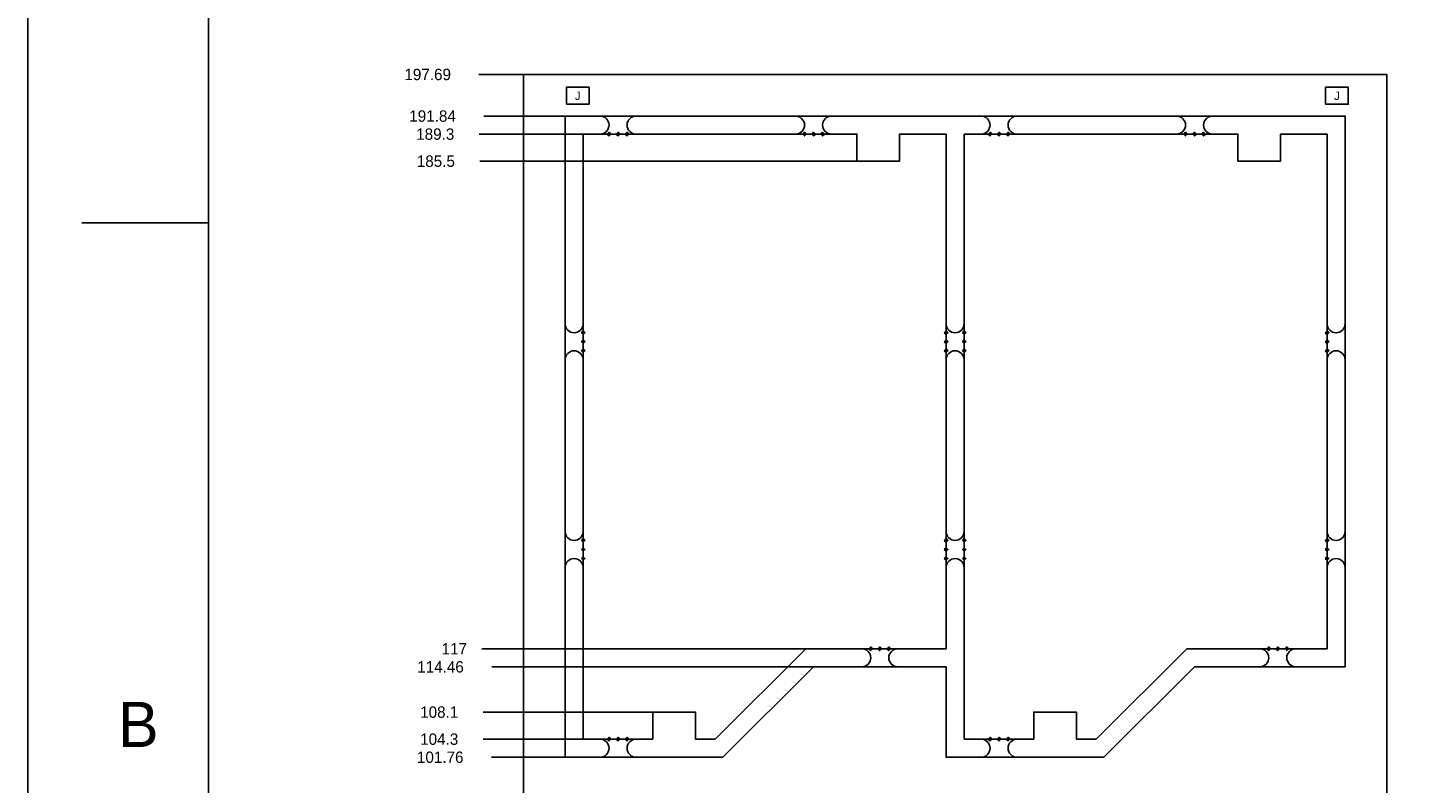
# Model space of a CAD drawing. Extents: x -70 to 794, y -110 to 464.
# Tile 4 of 12: x -70 to 125, y 98 to 204. Entities that reach past the tile are written whole.
import ezdxf
from ezdxf.enums import TextEntityAlignment as Align

# ---------------------------------------------------------------- set-up
doc = ezdxf.new("R2010")
doc.units = 0
for name, color, linetype in [('BG_DIMENSION', 1, 'CONTINUOUS'), ('BG_OUTLINE', 80, 'CONTINUOUS'), ('DF_OUTLINE', 52, 'CONTINUOUS'), ('MA_NCLEGEND-1-4', 85, 'CONTINUOUS')]:
    doc.layers.add(name, color=color, linetype=linetype)

# ---------------------------------------------------------------- blocks, each defined once
blk = doc.blocks.new('FIGURE_DIAMOND')
blk.add_lwpolyline([(-0.5, 0), (0, 0.5), (0.5, 0), (0, -0.5)], close=True)
blk = doc.blocks.new('FIGURE_SQUARE')
blk.add_lwpolyline([(-0.5, -0.5), (-0.5, 0.5), (0.5, 0.5), (0.5, -0.5)], close=True)

msp = doc.modelspace()

# ---------------------------------------------------------------- linework, layer by layer
at = {"layer": 'BG_DIMENSION'}
for points in [[(0, 197.686168), (-6.26999, 197.686168)], [(5.842, 191.844168), (-5.583428, 191.844168)], [(8.382, 189.304168), (-6.211824, 189.304168)], [(46.852078, 185.504074), (-6.125972, 185.504074)], [(39.681912, 117.004084), (-5.83819, 117.004084)], [(40.732202, 114.464084), (-4.467606, 114.464084)], [(18.151856, 108.104178), (-5.653532, 108.104178)], [(8.382, 104.304084), (-5.653532, 104.304084)], [(5.842, 101.764084), (-4.510024, 101.764084)]]:
    msp.add_lwpolyline(points, dxfattribs=at)
at = {"layer": 'BG_OUTLINE'}
for points in [[(0, 0), (0, 197.686168), (121.303796, 197.686168), (121.303796, 0)], [(5.842, 191.844168), (115.461796, 191.844168), (115.461796, 114.464084), (94.2721, 114.464084), (81.542128, 101.764084), (59.381898, 101.764084), (59.381898, 114.464084), (40.732202, 114.464084), (28.00223, 101.764084), (5.842, 101.764084)], [(8.382, 189.304168), (46.852078, 189.304168), (46.852078, 185.504074), (52.852066, 185.504074), (52.852066, 189.304168), (59.381898, 189.304168), (59.381898, 117.004084), (39.681912, 117.004084), (26.95194, 104.304084), (24.152098, 104.304084), (24.152098, 108.104178), (18.151856, 108.104178), (18.151856, 104.304084), (8.382, 104.304084)], [(61.921898, 189.304168), (100.391976, 189.304168), (100.391976, 185.504074), (106.391964, 185.504074), (106.391964, 189.304168), (112.921796, 189.304168), (112.921796, 117.004084), (93.22181, 117.004084), (80.491838, 104.304084), (77.691996, 104.304084), (77.691996, 108.104178), (71.691754, 108.104178), (71.691754, 104.304084), (61.921898, 104.304084)]]:
    msp.add_lwpolyline(points, close=True, dxfattribs=at)
for points in [[(10.7442, 189.304168, 1), (10.7442, 191.844168)], [(15.8242, 189.304168, -1), (15.8242, 191.844168)], [(38.216078, 189.304168, 1), (38.216078, 191.844168)], [(43.296078, 189.304168, -1), (43.296078, 191.844168)], [(64.284098, 189.304168, 1), (64.284098, 191.844168)], [(69.364098, 189.304168, -1), (69.364098, 191.844168)], [(91.755976, 189.304168, 1), (91.755976, 191.844168)], [(96.835976, 189.304168, -1), (96.835976, 191.844168)], [(8.382, 162.673284, -1), (5.842, 162.673284)], [(61.921898, 162.673284, -1), (59.381898, 162.673284)], [(112.921796, 162.673284, 1), (115.461796, 162.673284)], [(8.382, 157.593284, 1), (5.842, 157.593284)], [(61.921898, 157.593284, 1), (59.381898, 157.593284)], [(112.921796, 157.593284, -1), (115.461796, 157.593284)], [(8.382, 133.488684, -1), (5.842, 133.488684)], [(61.921898, 133.488684, -1), (59.381898, 133.488684)], [(112.921796, 133.488684, 1), (115.461796, 133.488684)], [(8.382, 128.408684, 1), (5.842, 128.408684)], [(61.921898, 128.408684, 1), (59.381898, 128.408684)], [(112.921796, 128.408684, -1), (115.461796, 128.408684)], [(47.520098, 117.004084, -1), (47.520098, 114.464084)], [(52.600098, 117.004084, 1), (52.600098, 114.464084)], [(103.450898, 117.004084, -1), (103.450898, 114.464084)], [(108.530898, 117.004084, 1), (108.530898, 114.464084)], [(10.7442, 104.304084, -1), (10.7442, 101.764084)], [(15.8242, 104.304084, 1), (15.8242, 101.764084)], [(64.284098, 104.304084, -1), (64.284098, 101.764084)], [(69.364098, 104.304084, 1), (69.364098, 101.764084)]]:
    msp.add_lwpolyline(points, format="xyb", dxfattribs=at)
at = {"layer": 'DF_OUTLINE'}
msp.add_lwpolyline([(793.920688, -110.166658), (793.920688, 463.873342), (-69.679312, 463.873342), (-69.679312, -110.166658)], close=True, dxfattribs=at)
for points in [[(-44.279312, 138.753342), (-44.279312, 308.933342)], [(-44.279312, 176.853342), (-62.059312, 176.853342)], [(-44.279312, 138.753342), (-44.279312, -33.966658)]]:
    msp.add_lwpolyline(points, dxfattribs=at)

# ---------------------------------------------------------------- block references
at = {"layer": 'MA_NCLEGEND-1-4'}
for name, p, xscale, yscale in [('FIGURE_SQUARE', (7.62, 194.691), 3.175, 2.38125), ('FIGURE_SQUARE', (114.3, 194.691), 3.175, 2.38125), ('FIGURE_DIAMOND', (12.0142, 189.304168), 0.508, 0.508), ('FIGURE_DIAMOND', (13.2842, 189.304168), 0.508, 0.508), ('FIGURE_DIAMOND', (14.5542, 189.304168), 0.508, 0.508), ('FIGURE_DIAMOND', (39.486078, 189.304168), 0.508, 0.508), ('FIGURE_DIAMOND', (40.756078, 189.304168), 0.508, 0.508), ('FIGURE_DIAMOND', (42.026078, 189.304168), 0.508, 0.508), ('FIGURE_DIAMOND', (65.554098, 189.304168), 0.508, 0.508), ('FIGURE_DIAMOND', (66.824098, 189.304168), 0.508, 0.508), ('FIGURE_DIAMOND', (68.094098, 189.304168), 0.508, 0.508), ('FIGURE_DIAMOND', (93.025976, 189.304168), 0.508, 0.508), ('FIGURE_DIAMOND', (94.295976, 189.304168), 0.508, 0.508), ('FIGURE_DIAMOND', (95.565976, 189.304168), 0.508, 0.508), ('FIGURE_DIAMOND', (8.382, 161.403284), 0.508, 0.508), ('FIGURE_DIAMOND', (59.381898, 161.403284), 0.508, 0.508), ('FIGURE_DIAMOND', (61.921898, 161.403284), 0.508, 0.508), ('FIGURE_DIAMOND', (112.921796, 161.403284), 0.508, 0.508), ('FIGURE_DIAMOND', (8.382, 160.133284), 0.508, 0.508), ('FIGURE_DIAMOND', (59.381898, 160.133284), 0.508, 0.508), ('FIGURE_DIAMOND', (61.921898, 160.133284), 0.508, 0.508), ('FIGURE_DIAMOND', (112.921796, 160.133284), 0.508, 0.508), ('FIGURE_DIAMOND', (8.382, 158.863284), 0.508, 0.508), ('FIGURE_DIAMOND', (59.381898, 158.863284), 0.508, 0.508), ('FIGURE_DIAMOND', (61.921898, 158.863284), 0.508, 0.508), ('FIGURE_DIAMOND', (112.921796, 158.863284), 0.508, 0.508), ('FIGURE_DIAMOND', (8.382, 132.218684), 0.508, 0.508), ('FIGURE_DIAMOND', (59.381898, 132.218684), 0.508, 0.508), ('FIGURE_DIAMOND', (61.921898, 132.218684), 0.508, 0.508), ('FIGURE_DIAMOND', (112.921796, 132.218684), 0.508, 0.508), ('FIGURE_DIAMOND', (8.382, 130.948684), 0.508, 0.508), ('FIGURE_DIAMOND', (59.381898, 130.948684), 0.508, 0.508), ('FIGURE_DIAMOND', (61.921898, 130.948684), 0.508, 0.508), ('FIGURE_DIAMOND', (112.921796, 130.948684), 0.508, 0.508), ('FIGURE_DIAMOND', (8.382, 129.678684), 0.508, 0.508), ('FIGURE_DIAMOND', (59.381898, 129.678684), 0.508, 0.508), ('FIGURE_DIAMOND', (61.921898, 129.678684), 0.508, 0.508), ('FIGURE_DIAMOND', (112.921796, 129.678684), 0.508, 0.508), ('FIGURE_DIAMOND', (48.790098, 117.004084), 0.508, 0.508), ('FIGURE_DIAMOND', (50.060098, 117.004084), 0.508, 0.508), ('FIGURE_DIAMOND', (51.330098, 117.004084), 0.508, 0.508), ('FIGURE_DIAMOND', (104.720898, 117.004084), 0.508, 0.508), ('FIGURE_DIAMOND', (105.990898, 117.004084), 0.508, 0.508), ('FIGURE_DIAMOND', (107.260898, 117.004084), 0.508, 0.508), ('FIGURE_DIAMOND', (12.0142, 104.304084), 0.508, 0.508), ('FIGURE_DIAMOND', (13.2842, 104.304084), 0.508, 0.508), ('FIGURE_DIAMOND', (14.5542, 104.304084), 0.508, 0.508), ('FIGURE_DIAMOND', (65.554098, 104.304084), 0.508, 0.508), ('FIGURE_DIAMOND', (66.824098, 104.304084), 0.508, 0.508), ('FIGURE_DIAMOND', (68.094098, 104.304084), 0.508, 0.508)]:
    msp.add_blockref(name, p, dxfattribs=dict(at, xscale=xscale, yscale=yscale))

# ---------------------------------------------------------------- texts
at = {"layer": 'BG_DIMENSION'}
for s, p in [('197.69', (-16.74114, 196.886068)), ('191.84', (-16.054578, 191.044068)), ('189.3', (-15.082774, 188.504068)), ('185.5', (-14.996922, 184.703974)), ('117', (-11.50874, 116.203984)), ('114.46', (-14.938756, 113.663984)), ('108.1', (-14.524482, 107.304078)), ('104.3', (-14.524482, 103.503984)), ('101.76', (-14.981174, 100.963984))]:
    msp.add_text(s, height=1.6002, dxfattribs=at).set_placement(p)
at = {"layer": 'DF_OUTLINE', "width": 1.00804}
msp.add_text('B', height=6.35, dxfattribs=at).set_placement((-56.979312, 103.193342))
at = {"layer": 'MA_NCLEGEND-1-4'}
for s, height, p in [('J', 1.190625, (7.62, 194.691)), ('J', 1.190625, (114.3, 194.691)), ('F', 0.254, (12.0142, 189.304168)), ('F', 0.254, (13.2842, 189.304168)), ('F', 0.254, (14.5542, 189.304168)), ('F', 0.254, (39.486078, 189.304168)), ('F', 0.254, (40.756078, 189.304168)), ('F', 0.254, (42.026078, 189.304168)), ('F', 0.254, (65.554098, 189.304168)), ('F', 0.254, (66.824098, 189.304168)), ('F', 0.254, (68.094098, 189.304168)), ('F', 0.254, (93.025976, 189.304168)), ('F', 0.254, (94.295976, 189.304168)), ('F', 0.254, (95.565976, 189.304168)), ('F', 0.254, (8.382, 161.403284)), ('F', 0.254, (59.381898, 161.403284)), ('F', 0.254, (61.921898, 161.403284)), ('F', 0.254, (112.921796, 161.403284)), ('F', 0.254, (8.382, 160.133284)), ('F', 0.254, (59.381898, 160.133284)), ('F', 0.254, (61.921898, 160.133284)), ('F', 0.254, (112.921796, 160.133284)), ('F', 0.254, (8.382, 158.863284)), ('F', 0.254, (59.381898, 158.863284)), ('F', 0.254, (61.921898, 158.863284)), ('F', 0.254, (112.921796, 158.863284)), ('F', 0.254, (8.382, 132.218684)), ('F', 0.254, (59.381898, 132.218684)), ('F', 0.254, (61.921898, 132.218684)), ('F', 0.254, (112.921796, 132.218684)), ('F', 0.254, (8.382, 130.948684)), ('F', 0.254, (59.381898, 130.948684)), ('F', 0.254, (61.921898, 130.948684)), ('F', 0.254, (112.921796, 130.948684)), ('F', 0.254, (8.382, 129.678684)), ('F', 0.254, (59.381898, 129.678684)), ('F', 0.254, (61.921898, 129.678684)), ('F', 0.254, (112.921796, 129.678684)), ('F', 0.254, (48.790098, 117.004084)), ('F', 0.254, (50.060098, 117.004084)), ('F', 0.254, (51.330098, 117.004084)), ('F', 0.254, (104.720898, 117.004084)), ('F', 0.254, (105.990898, 117.004084)), ('F', 0.254, (107.260898, 117.004084)), ('F', 0.254, (12.0142, 104.304084)), ('F', 0.254, (13.2842, 104.304084)), ('F', 0.254, (14.5542, 104.304084)), ('F', 0.254, (65.554098, 104.304084)), ('F', 0.254, (66.824098, 104.304084)), ('F', 0.254, (68.094098, 104.304084))]:
    msp.add_text(s, height=height, dxfattribs=at).set_placement(p, align=Align.MIDDLE_CENTER)

doc.saveas('drawing.dxf')
